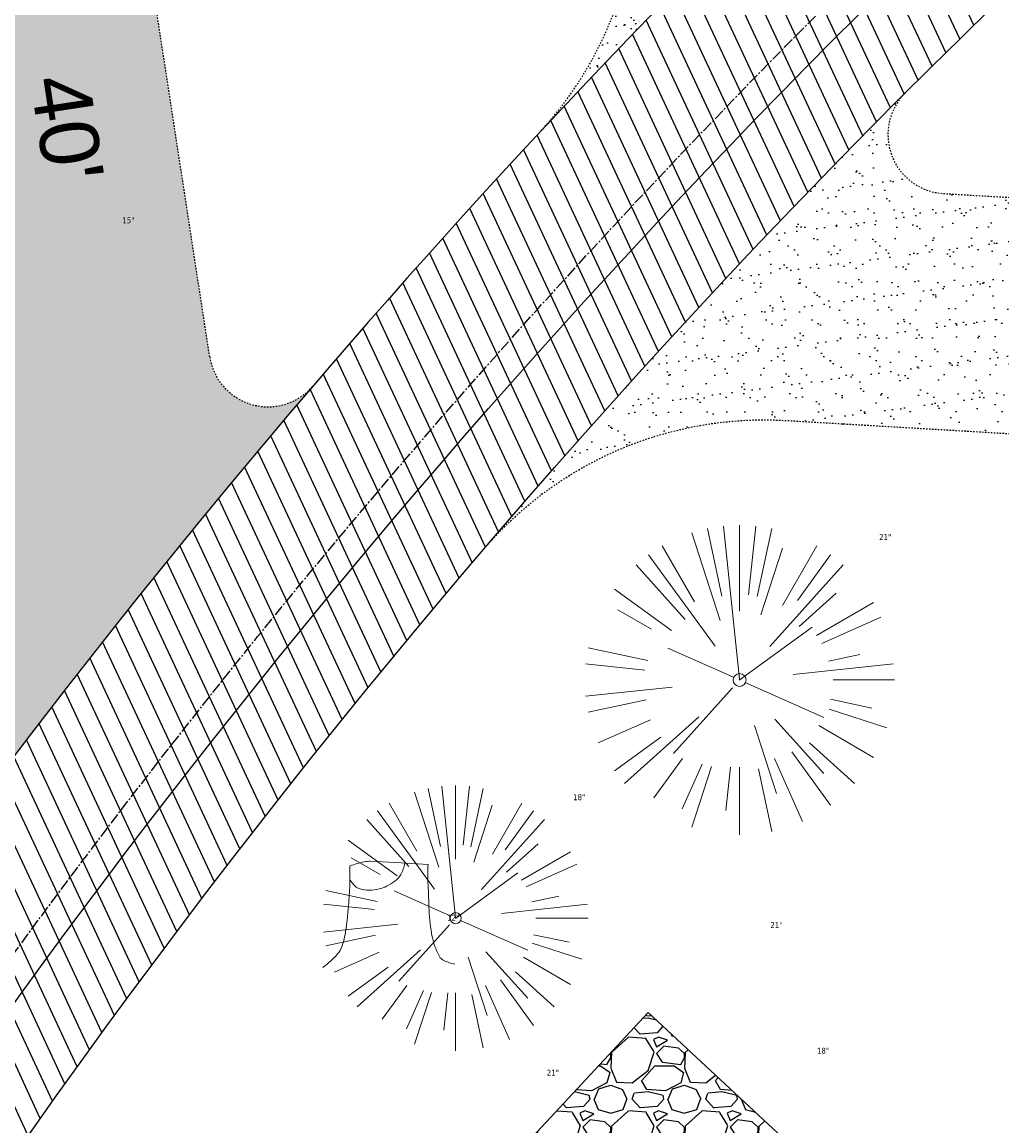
# Model space of a CAD drawing. Header units: feet. Extents: x 1134296 to 1140710, y 647902 to 649877.
# Tile 33 of 57: x 1134650 to 1134717, y 649073 to 649148. Entities that reach past the tile are written whole.
import ezdxf
from ezdxf.lldxf.tags import DXFTag

# ---------------------------------------------------------------- set-up
doc = ezdxf.new("R2010")
doc.units = ezdxf.units.FT
doc.header["$MEASUREMENT"] = 0
doc.linetypes.add('CENTER2', pattern=[1.125, 0.75, -0.125, 0.125, -0.125])
doc.linetypes.add('RAD', pattern=[0.13, 0.08, -0.05])
for name, color, linetype in [('C-CAMPSITE-PADS', 6, 'Continuous'), ('C-PRKG-ASPH', 8, 'Continuous'), ('C-PRKG-GRVL', 8, 'Continuous'), ('C-ROAD-ASPHALT', 1, 'Continuous'), ('C-ROAD-CNTR', 1, 'CENTER2'), ('C-ROAD-GRVL', 1, 'RAD'), ('C-SWLK-GRVL-PATT', 8, 'Continuous'), ('C-UTIL-WATER-MEP', 7, 'WATER (.5x)'), ('G-XREF', 7, 'Continuous')]:
    doc.layers.add(name, color=color, linetype=linetype)
doc.layers.add('V-SITE-VEGE', color=55, linetype='Continuous', lineweight=18)
doc.layers.add('V-SITE-VEGE-TEXT', color=8, linetype='Continuous', lineweight=18)
doc.styles.add('Arial', font='arial.ttf')
doc.styles.add('SEI-Dim & Leader', font='tahoma.ttf')
doc.styles.get("Standard").update_dxf_attribs({"font": 'arial.ttf'})
tags = doc.linetypes.add('WATER (.5x)', pattern='A,0.75,-0.2,["W",Standard,S=0.08,R=0,X=-0.1,Y=-0.04],-0.05', length=1).pattern_tags.tags
tags[6] = DXFTag(74, 10)
pattern_1 = [(37.5, (0, 0), (-0.0629933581, 1.926823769), [0, -1.52, 0, -1.7, 0, -1.625]), (7.5, (0, 0), (1.7697767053, 2.822146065), [0, -0.82, 0, -1.37, 0, -0.525]), (327.5, (-1.23, 0), (3.1141418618, 0.0056590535), [0, -0.5, 0, -1.8, 0, -2.35]), (317.5, (-1.23, 0), (3.0061266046, 0.877675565), [0, -0.25, 0, -1.18, 0, -1.35])]

# ---------------------------------------------------------------- blocks, each defined once
blk = doc.blocks.new('V-SITE-VEGE-Stump')
for points in [[(-0.1229, -0.0143, 0.052613), (-0.0986, 0.0077, 0.106195), (-0.0905, 0.0219, 0.044862), (-0.0837, 0.0527, 0.020074), (-0.0776, 0.1229, 0.011675), (-0.0773, 0.1364, 0.007866), (-0.0776, 0.1565)], [(-0.0776, 0.1565, -0.027668), (-0.0534, 0.1634, -0.067978), (-0.0432, 0.1643), (0.0086, 0.1616), (0.054, 0.1591)], [(0.0151, 0.1613, -0.082864), (0.0081, 0.142, -0.111324), (-0.0021, 0.1306, -0.039313), (-0.0159, 0.1223, -0.049197), (-0.028, 0.1177, -0.066002), (-0.0447, 0.1155, -0.070187), (-0.0604, 0.1177, -0.114859), (-0.0685, 0.1223, -0.075938), (-0.0773, 0.1332)], [(0.054, 0.1591, 0.004334), (0.0538, 0.1369, 0.008344), (0.054, 0.1254), (0.0561, 0.0762, 0.046252), (0.0624, 0.0317, 0.069625), (0.0733, 0.0038, 0.149725), (0.0794, -0.002, 0.058523), (0.0992, -0.0091)]]:
    blk.add_lwpolyline(points, format="xyb")
blk = doc.blocks.new('V-SITE-VEGE-Coniferious Tree 2')
at = {"color": 0, "linetype": 'ByBlock'}
for p, q in [((0, 0.2219), (0, 0.5)), ((-0.0626, 0.1926), (-0.1545, 0.4755)), ((-0.0575, 0.2704), (-0.104, 0.4891)), ((-0.0003, 0.0026), (-0.0523, 0.4973)), ((0.0289, 0.2753), (0.0522, 0.4973)), ((0.0572, 0.2693), (0.1039, 0.4891)), ((-0.146, 0.2528), (-0.25, 0.433)), ((0.1391, 0.2411), (0.25, 0.433)), ((-0.0791, 0.1089), (-0.2939, 0.4045)), ((0.0685, 0.211), (0.1382, 0.4256)), ((0.1869, 0.2573), (0.2939, 0.4045)), ((-0.1757, 0.1951), (-0.3346, 0.3716)), ((0.0978, 0.1086), (0.3345, 0.3716)), ((-0.2201, 0.1599), (-0.4046, 0.2939)), ((0.192, 0.1729), (0.3116, 0.2806)), ((0.2488, 0.1436), (0.433, 0.25)), ((-0.2844, 0.1642), (-0.3931, 0.227)), ((0.2659, 0.1184), (0.4568, 0.2034)), ((-0.0009, -0.0007), (0.235, 0.1707)), ((-0.2961, 0.0629), (-0.4891, 0.1039)), ((-0.0199, 0.0089), (-0.2319, 0.1032)), ((0.2873, 0.0611), (0.3885, 0.0826)), ((-0.306, 0.0322), (-0.4973, 0.0523)), ((0.1731, 0.0182), (0.4972, 0.0523)), ((0.3025, 0), (0.5, 0)), ((-0.2183, -0.0229), (-0.4973, -0.0523)), ((-0.023, -0.0255), (-0.2138, -0.2374)), ((0.0185, -0.0083), (0.272, -0.1211)), ((-0.3022, -0.0642), (-0.4891, -0.1039)), ((0.2936, -0.0624), (0.4274, -0.0908)), ((0.2891, -0.094), (0.4755, -0.1545)), ((-0.2881, -0.1283), (-0.4568, -0.2034)), ((-0.132, -0.1189), (-0.3716, -0.3346)), ((0.1144, -0.1271), (0.2718, -0.3019)), ((0.0478, -0.1473), (0.1192, -0.3671)), ((0.2555, -0.1475), (0.433, -0.25)), ((-0.2545, -0.1849), (-0.4046, -0.2939)), ((0.2254, -0.2029), (0.3716, -0.3346)), ((0.1689, -0.2325), (0.2939, -0.4045)), ((-0.1843, -0.2536), (-0.2767, -0.3808)), ((-0.1214, -0.2725), (-0.1856, -0.4168)), ((-0.091, -0.2799), (-0.1545, -0.4755)), ((-0.0297, -0.2818), (-0.0443, -0.4216)), ((0, -0.2818), (0, -0.5)), ((0.1131, -0.2541), (0.2033, -0.4568)), ((0.061, -0.2873), (0.1039, -0.4891))]:
    blk.add_line(p, q, dxfattribs=at)
blk.add_circle((0, 0), 0.0208)
blk = doc.blocks.new('C_XBASE-PACTOLA_02403811')
at = {"layer": 'V-SITE-VEGE'}
for name, p, xscale, yscale, zscale in [('V-SITE-VEGE-Coniferious Tree 2', (1134698.777, 649103.472), 20.99974632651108, 20.99974632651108, 20.99974632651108), ('V-SITE-VEGE-Coniferious Tree 2', (1134679.512, 649087.309), 17.99978256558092, 17.99978256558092, 17.99978256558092), ('V-SITE-VEGE-Stump', (1134675.463, 649084.546), 40.31522404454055, 40.31522404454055, 40.31522404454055)]:
    blk.add_blockref(name, p, dxfattribs=dict(at, xscale=xscale, yscale=yscale, zscale=zscale))
at = {"layer": 'V-SITE-VEGE-TEXT', "char_height": 0.4, "attachment_point": 7, "style": 'SEI-Dim & Leader'}
for s, insert in [('15"', (1134656.902, 649134.457)), ('21"', (1134708.248, 649112.972)), ('18"', (1134687.487, 649095.309)), ('12"', (1134678.941, 649087.146)), ('21"', (1134700.867, 649086.643)), ('18"', (1134704.03, 649078.105)), ('21"', (1134685.7, 649076.62))]:
    blk.add_mtext(s, dxfattribs=dict(at, insert=insert))
blk = doc.blocks.new('C_PBASE-PACTOLA_02403811')
at = {"layer": 'C-CAMPSITE-PADS'}
blk.add_lwpolyline([(1134678.412, 649042.18), (1134666.697, 649053.078), (1134692.581, 649080.9), (1134704.295, 649070.001)], dxfattribs=at)
at = {"layer": 'C-ROAD-ASPHALT'}
blk.add_lwpolyline([(1134916.812, 648653.23), (1134952.322, 648718.215, 0.019155), (1134969.657, 648753.048), (1135036.873, 648902.164, 0.009219), (1135044.254, 648919.379), (1135101.51, 649060.02, 0.049273), (1135107.544, 649080.379), (1135113.246, 649110.076, 0.302523), (1135079.742, 649189.795), (1135017.583, 649231.001, 0.036701), (1134952.658, 649267.491), (1134930.362, 649277.951, 0.265468), (1134828.519, 649269.755), (1134807.494, 649255.394, 0.041643), (1134780.655, 649233.578), (1134706.83, 649162.598, 0.057659), (1134625.197, 649063.66, -0.572256), (1134616.583, 649064.034), (1134601.857, 649091.786)], format="xyb", dxfattribs=at)
blk.add_lwpolyline([(1134609.503, 649004.172, -0.084817), (1134717.919, 649151.064), (1134791.744, 649222.044, -0.041643), (1134816.519, 649242.182), (1134837.543, 649256.543, -0.265468), (1134923.566, 649263.466), (1134945.863, 649253.006, -0.036701), (1135008.743, 649217.665), (1135070.902, 649176.459, -0.302523), (1135097.533, 649113.093), (1135091.831, 649083.396, -0.049273), (1135086.691, 649066.053), (1135029.435, 648925.412, -0.009219), (1135022.287, 648908.739), (1134970.106, 648792.978, 0.09467), (1134957.786, 648834.735), (1134921.927, 648904.347, 0.300313), (1134722.086, 649016.56), (1134632.501, 649010.112, 0.090714)], format="xyb", close=True, dxfattribs=at)
at = {"layer": 'C-ROAD-CNTR', "flags": 128}
blk.add_lwpolyline([(1134682.816, 648422.246), (1134669.22, 648425.846, -0.177469), (1134620.15, 648460.153), (1134616.503, 648465.379, -0.104209), (1134576.197, 648560.263), (1134558.554, 648650.051, -0.01381), (1134553.98, 648677.284), (1134544.902, 648742.27, -0.094333), (1134550.434, 648854.335), (1134558.998, 648889.721, -0.142864), (1134712.374, 649156.831), (1134786.199, 649227.811, -0.041643), (1134812.006, 649248.788), (1134833.031, 649263.149, -0.265468), (1134926.964, 649270.708), (1134949.26, 649260.248, -0.036701), (1135013.163, 649224.333), (1135075.322, 649183.127, -0.302523), (1135105.389, 649111.585), (1135099.688, 649081.888, -0.049273), (1135094.1, 649063.037), (1135036.845, 648922.396, -0.009219), (1135029.58, 648905.452), (1134962.364, 648756.335, -0.019155), (1134945.301, 648722.051), (1134909.792, 648657.066, -0.111237), (1134866.239, 648607.574), (1134762.181, 648532.091, 0.322945), (1134716.396, 648393.222), (1134719.721, 648382.706, -0.171424), (1134715.288, 648249.555), (1134707.164, 648228.784, -0.022723), (1134688.714, 648187.277, 0.05045), (1134653.344, 648094.128)], format="xyb", dxfattribs=at)
at = {"layer": 'C-ROAD-GRVL'}
for p, q in [((1134662.832, 649125.402), (1134656.345, 649167.657)), ((1134712.606, 649136.484), (1134745.299, 649134.563))]:
    blk.add_line(p, q, dxfattribs=at)
at = {"layer": 'C-ROAD-GRVL', "flags": 128}
for points in [[(1134685.177, 649140.595, 0.192327), (1134691.878, 649157.889), (1134691.78, 649167.398)], [(1134710.01, 649143.303, 0.646878), (1134712.606, 649136.484)], [(1134662.832, 649125.402, 0.641271), (1134669.823, 649123.406)], [(1134681.433, 649112.364, -0.234832), (1134701.909, 649121.085), (1134744.361, 649118.59)]]:
    blk.add_lwpolyline(points, format="xyb", dxfattribs=at)
at = {"layer": 'C-UTIL-WATER-MEP', "flags": 128}
blk.add_lwpolyline([(1134713.292, 648416.244), (1134669.732, 648427.78, -0.177469), (1134621.79, 648461.298), (1134618.143, 648466.524, -0.104209), (1134578.16, 648560.648), (1134560.517, 648650.437, -0.01381), (1134555.961, 648677.561), (1134546.883, 648742.547, -0.094333), (1134552.378, 648853.865), (1134560.941, 648889.251, -0.142864), (1134713.76, 649155.39), (1134787.585, 649226.369, -0.041643), (1134813.135, 649247.136), (1134834.159, 649261.497, -0.265468), (1134926.115, 649268.898), (1134948.411, 649258.438, -0.036701), (1135012.058, 649222.666), (1135074.217, 649181.46, -0.302523), (1135103.425, 649111.962), (1135097.723, 649082.265, -0.049273), (1135092.248, 649063.791), (1135034.992, 648923.15, -0.009219), (1135027.757, 648906.274), (1134960.541, 648757.157, -0.019155), (1134943.546, 648723.01), (1134908.037, 648658.025, -0.111237), (1134865.064, 648609.193), (1134761.007, 648533.71, 0.157468), (1134714.966, 648470.676, 0.157468)], format="xyb", dxfattribs=at)
at = {"layer": 'C-CAMPSITE-PADS', "insert": (1134654.59, 649144.823), "char_height": 4, "attachment_point": 1, "rotation": 278.68399, "style": 'Arial'}
blk.add_mtext_dynamic_manual_height_columns("40'", width=0.88902, gutter_width=1, heights=[0], dxfattribs=at)
blk = doc.blocks.new('C_PHTCH-PACTOLA_02403811')
at = {"layer": 'C-PRKG-ASPH'}
h = blk.add_hatch(dxfattribs=at)
h.set_pattern_fill('ANSI31', color=256, scale=10, angle=70)
edge = h.paths.add_edge_path(flags=16)
edge.add_arc((1135093.567, 648760.357), 542, 143.57036, 153.26644, ccw=False)
edge.add_arc((1135093.567, 648760.357), 542, 133.87428, 143.57036, ccw=False)
edge.add_line((1134717.919, 649151.064), (1134791.744, 649222.044))
edge.add_arc((1134924.815, 649083.638), 192, 124.33581, 133.87428, ccw=False)
edge.add_line((1134816.519, 649242.182), (1134837.543, 649256.543))
edge.add_arc((1134886.615, 649184.703), 87, 64.8666, 124.33581, ccw=False)
edge.add_line((1134923.566, 649263.466), (1134945.863, 649253.006))
edge.add_arc((1134736.897, 648807.587), 492, 56.45912, 64.8666, ccw=False)
edge.add_line((1135008.743, 649217.665), (1135070.902, 649176.459))
edge.add_arc((1135036.645, 649124.783), 62, -10.86803, 56.45912, ccw=False)
edge.add_line((1135097.533, 649113.093), (1135091.831, 649083.396))
edge.add_arc((1135001.481, 649100.742), 92, 337.84863, 349.13197, ccw=False)
edge.add_line((1135086.691, 649066.053), (1135029.435, 648925.412))
edge.add_arc((1134573.749, 649110.923), 492, 335.73595, 337.84863, ccw=False)
edge.add_line((1135022.287, 648908.739), (1134970.106, 648792.978))
edge.add_line((1134970.106, 648792.978), (1134955.071, 648759.623))
edge.add_arc((1134506.533, 648961.806), 492, 331.34656, 335.73595, ccw=False)
edge.add_line((1134938.281, 648725.887), (1134902.771, 648660.902))
edge.add_arc((1134778.161, 648728.993), 142, 305.95733, 331.34656, ccw=False)
edge.add_line((1134861.541, 648614.05), (1134757.484, 648538.566))
edge.add_arc((1134835.579, 648430.909), 133, 125.95733, 166.41717)
edge.add_arc((1134672.278, 648470.364), 35, 244.10856, 346.41717, ccw=False)
edge.add_arc((1134691.462, 648509.913), 78.956, 214.90552, 244.11685, ccw=False)
edge.add_line((1134626.71, 648464.732), (1134623.063, 648469.958))
edge.add_arc((1134821.506, 648608.465), 242, 191.11676, 214.9138, ccw=False)
edge.add_line((1134584.047, 648561.805), (1134566.404, 648651.593))
edge.add_arc((1135049.172, 648746.455), 492, 187.95193, 191.11676, ccw=False)
edge.add_line((1134561.903, 648678.391), (1134552.825, 648743.377))
edge.add_arc((1134842.018, 648783.773), 292, 166.39612, 187.95193, ccw=False)
edge.add_line((1134558.21, 648852.454), (1134566.773, 648887.84))
edge.add_arc((1135093.567, 648760.357), 542, 158.04784, 166.39612, ccw=False)
edge.add_arc((1135093.567, 648760.357), 542, 153.26644, 158.04784, ccw=False)
edge = h.paths.add_edge_path()
edge.add_line((1134664.934, 648091.019), (1134641.754, 648097.237))
edge.add_arc((1135131.442, 647965.879), 507, 154.11549, 164.98406, ccw=False)
edge.add_arc((1135131.442, 647965.879), 507, 153.4315, 154.11549, ccw=False)
edge.add_arc((1134241.514, 648410.91), 488, 333.4315, 338.63837)
edge.add_line((1134695.988, 648233.155), (1134704.112, 648253.926))
edge.add_arc((1134529.028, 648322.406), 188, 338.63837, 377.19547)
edge.add_arc((1134651.306, 648360.247), 60, 17.19547, 74.97266)
edge.add_line((1134666.863, 648418.195), (1134661.501, 648419.806))
edge.add_arc((1134691.489, 648509.945), 94.997, 223.94188, 251.59807, ccw=False)
edge.add_arc((1134691.536, 648509.984), 95.058, 214.9166, 223.93932, ccw=False)
edge.add_line((1134613.59, 648455.575), (1134609.943, 648460.8))
edge.add_arc((1134821.506, 648608.465), 258, 191.11676, 214.9138, ccw=False)
edge.add_line((1134568.347, 648558.72), (1134550.704, 648648.508))
edge.add_arc((1135049.172, 648746.455), 508, 187.95193, 191.11676, ccw=False)
edge.add_line((1134546.057, 648676.178), (1134536.979, 648741.164))
edge.add_arc((1134842.018, 648783.773), 308, 166.39612, 187.95193, ccw=False)
edge.add_line((1134542.659, 648856.217), (1134551.222, 648891.603))
edge.add_arc((1135093.567, 648760.357), 558, 163.92132, 166.39612, ccw=False)
edge.add_arc((1134538.177, 648920.438), 20, 343.92132, 402.76994)
edge.add_line((1134552.859, 648934.019), (1134533.446, 648955.005))
edge.add_arc((1135093.567, 648760.357), 592.978, 146.018742, 160.837099, ccw=False)
edge.add_line((1134601.857, 649091.786), (1134616.583, 649064.034))
edge.add_arc((1134621, 649066.378), 5, 207.95158, 327.07409)
edge.add_arc((1135093.567, 648760.357), 558, 133.87428, 147.07409, ccw=False)
edge.add_line((1134706.83, 649162.598), (1134780.655, 649233.578))
edge.add_arc((1134924.815, 649083.638), 208, 124.33581, 133.87428, ccw=False)
edge.add_line((1134807.494, 649255.394), (1134828.519, 649269.755))
edge.add_arc((1134886.615, 649184.703), 103, 64.8666, 124.33581, ccw=False)
edge.add_line((1134930.362, 649277.951), (1134952.658, 649267.491))
edge.add_arc((1134736.897, 648807.587), 508, 56.45912, 64.8666, ccw=False)
edge.add_line((1135017.583, 649231.001), (1135079.742, 649189.795))
edge.add_arc((1135036.645, 649124.783), 78, -10.86803, 56.45912, ccw=False)
edge.add_line((1135113.246, 649110.076), (1135107.544, 649080.379))
edge.add_arc((1135001.481, 649100.742), 108, 337.84863, 349.13197, ccw=False)
edge.add_line((1135101.51, 649060.02), (1135044.254, 648919.379))
edge.add_arc((1134573.749, 649110.923), 508, 335.73595, 337.84863, ccw=False)
edge.add_line((1135036.873, 648902.164), (1134969.657, 648753.048))
edge.add_arc((1134506.533, 648961.806), 508, 331.34656, 335.73595, ccw=False)
edge.add_line((1134952.322, 648718.215), (1134916.812, 648653.23))
edge.add_arc((1134778.161, 648728.993), 158, 305.95733, 331.34656, ccw=False)
edge.add_line((1134870.936, 648601.099), (1134766.879, 648525.615))
edge.add_arc((1134835.579, 648430.909), 117, 125.95733, 162.26486)
edge.add_arc((1134752.714, 648457.411), 30, 162.26486, 196.80241)
edge.add_arc((1134835.579, 648430.909), 113, 170.92173, 197.54767)
edge.add_line((1134727.837, 648396.84), (1134731.163, 648386.324))
edge.add_arc((1134529.028, 648322.406), 212, 11.34008, 17.54767, ccw=False)
edge.add_arc((1134529.056, 648322.404), 211.973, -20.64909, 11.34215, ccw=False)
edge.add_arc((1134759.869, 648235.315), 34.724, 159.18719, 239.41356)
edge.add_line((1134742.2, 648205.423), (1134709.513, 648185.696))
edge.add_line((1134709.513, 648185.696), (1134698.996, 648181.007))
edge.add_arc((1135131.442, 647965.879), 483, 153.55118, 164.98406)
at = {"layer": 'C-PRKG-GRVL'}
h = blk.add_hatch(dxfattribs=at)
h.set_pattern_fill('AR-SAND', color=256)
h.set_pattern_definition(pattern_1)
edge = h.paths.add_edge_path()
edge.add_line((1134691.878, 649157.889), (1134691.389, 649205.396))
edge.add_line((1134691.389, 649205.396), (1134707.388, 649205.561))
edge.add_line((1134707.388, 649205.561), (1134707.725, 649172.813))
edge.add_arc((1134711.725, 649172.854), 4, 180.59071, 313.87428)
edge.add_line((1134714.498, 649169.971), (1134706.83, 649162.598))
edge.add_arc((1135093.567, 648760.357), 558, 133.87428, 137.04444)
edge.add_arc((1134666.88, 649157.631), 25, 317.04444, 360.59071)
h = blk.add_hatch(dxfattribs=at)
h.set_pattern_fill('AR-SAND', color=256)
h.set_pattern_definition(pattern_1)
edge = h.paths.add_edge_path()
edge.add_line((1134648.997, 649110.076), (1134640.53, 649165.229))
edge.add_line((1134640.53, 649165.229), (1134656.345, 649167.657))
edge.add_line((1134656.345, 649167.657), (1134662.832, 649125.402))
edge.add_arc((1134666.785, 649126.009), 4, 188.72775, 319.41119)
edge.add_arc((1135093.567, 648760.357), 558, 139.41119, 143.60458)
edge.add_arc((1134624.287, 649106.283), 25, 323.60458, 368.72775)
h = blk.add_hatch(dxfattribs=at)
h.set_pattern_fill('AR-SAND', color=256)
h.set_pattern_definition(pattern_1)
edge = h.paths.add_edge_path()
edge.add_line((1134701.909, 649121.085), (1134744.361, 649118.59))
edge.add_line((1134744.361, 649118.59), (1134745.299, 649134.563))
edge.add_line((1134745.299, 649134.563), (1134712.606, 649136.484))
edge.add_arc((1134712.84, 649140.477), 4, 135.04573, 266.63745, ccw=False)
edge.add_arc((1135093.567, 648760.357), 542, 135.04573, 139.49914)
edge.add_arc((1134700.442, 649096.128), 25, 86.63745, 139.49914, ccw=False)
at = {"layer": 'C-SWLK-GRVL-PATT'}
h = blk.add_hatch(dxfattribs=at)
h.set_pattern_fill('GRAVEL', color=256, scale=5)
h.set_pattern_definition([(228.012787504, (3.6, 5), (-40, -45), [0.67268, -66.595440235]), (184.969740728, (3.15, 4.5), (60, 5), [1.15434, -114.279623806]), (132.510447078, (2, 4.4), (50, -55), [0.81394, -80.58016298]), (267.273689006, (0.05, 3.15), (5, 100), [1.05119, -104.067790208]), (292.833654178, (0, 2.1), (-25, 60), [1.030775, -102.04686564]), (357.273689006, (0.4, 1.15), (-100, 5), [1.05119, -104.067790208]), (37.694240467, (1.45, 1.1), (-65, -50), [1.390145, -137.624242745]), (72.255328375, (2.55, 1.95), (35, 110), [1.31244, -129.931607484]), (121.429565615, (2.95, 3.2), (-40, 65), [1.05475, -104.420365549]), (175.23635831, (2.4, 4.1), (55, -5), [1.20416, -59.003812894]), (222.397437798, (1.2, 4.2), (-60, -55), [1.55724, -154.166875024]), (138.814074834, (5, 3.1), (-35, 30), [0.531505, -52.619224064]), (171.46923439, (4.6, 3.45), (65, -10), [1.011185, -100.10755708]), (225, (3.6, 3.6), (-6e-16, -5), [0.707105, -6.363962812]), (203.198590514, (3.25, 4.2), (25, 10), [0.38079, -37.69807553]), (291.80140949, (2.9, 4.05), (-5, 15), [0.538515, -26.387309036]), (30.96375653, (3.1, 3.55), (15, 10), [0.874645, -28.280114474]), (161.56505118, (3.85, 4), (10, -5), [0.632455, -15.1789333]), (16.389540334, (0, 4.05), (50, 15), [0.886, -87.714225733]), (70.346175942, (0.85, 4.3), (-20.00000000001, -55.00000000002), [0.743305, -73.587038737]), (293.198590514, (3.85, 5), (-10, 25), [0.761575, -37.31729053]), (343.610459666, (4.15, 4.3), (-50, 15), [0.886, -87.714225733]), (339.44395478, (0, 0.95), (-25, 10), [0.8544, -41.865618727]), (294.77514057, (0.8, 0.65), (-25, 55), [0.71589, -70.873215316]), (66.801409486, (3.9, 0), (10, 25), [0.761575, -37.31729053]), (17.354024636, (4.2, 0.7), (-65, -20), [0.838155, -82.977118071]), (69.44395478, (1.45, 0), (-10, -25), [0.4272, -42.292818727]), (101.30993247, (3.6, 0), (-5, 20), [0.25495, -25.240147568]), (165.96375653, (3.55, 0.25), (15, -5), [1.030775, -19.584753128]), (186.009005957, (2.55, 0.5), (50, 5), [0.95525, -94.569615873]), (303.69006753, (3.1, 3.1), (-5, 10), [0.72111, -17.306646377]), (353.157226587, (3.5, 2.5), (85, -10), [1.25897, -124.63781312]), (60.9453959, (4.75, 2.35), (-20, -35), [0.51478, -50.963370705]), (90, (5, 2.8), (-5, 5), [0.3, -4.7]), (120.256437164, (2.45, 0.65), (20, -35), [0.69462, -68.767599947]), (48.012787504, (2.1, 1.25), (40, 45), [1.34536, -65.922760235]), (0, (3, 2.25), (5, 5), [1.3, -3.7]), (325.30484647, (4.3, 2.25), (50, -35), [0.79057, -78.266371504]), (254.0546041, (4.95, 1.8), (-5, -20), [0.72801, -35.672539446]), (207.645975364, (4.75, 1.1), (-95, -50), [1.185325, -117.347370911]), (175.42607874, (3.7, 0.55), (-65, 5), [1.253995, -124.14536704])])
h.paths.add_polyline_path([(1134666.697, 649053.078), (1134678.412, 649042.18), (1134704.295, 649070.001), (1134692.581, 649080.9)])

msp = doc.modelspace()

# ---------------------------------------------------------------- block references
at = {"layer": 'G-XREF'}
for name in ['C_PBASE-PACTOLA_02403811', 'C_XBASE-PACTOLA_02403811', 'C_PHTCH-PACTOLA_02403811']:
    msp.add_blockref(name, (0, 0), dxfattribs=at)

doc.saveas('drawing.dxf')
